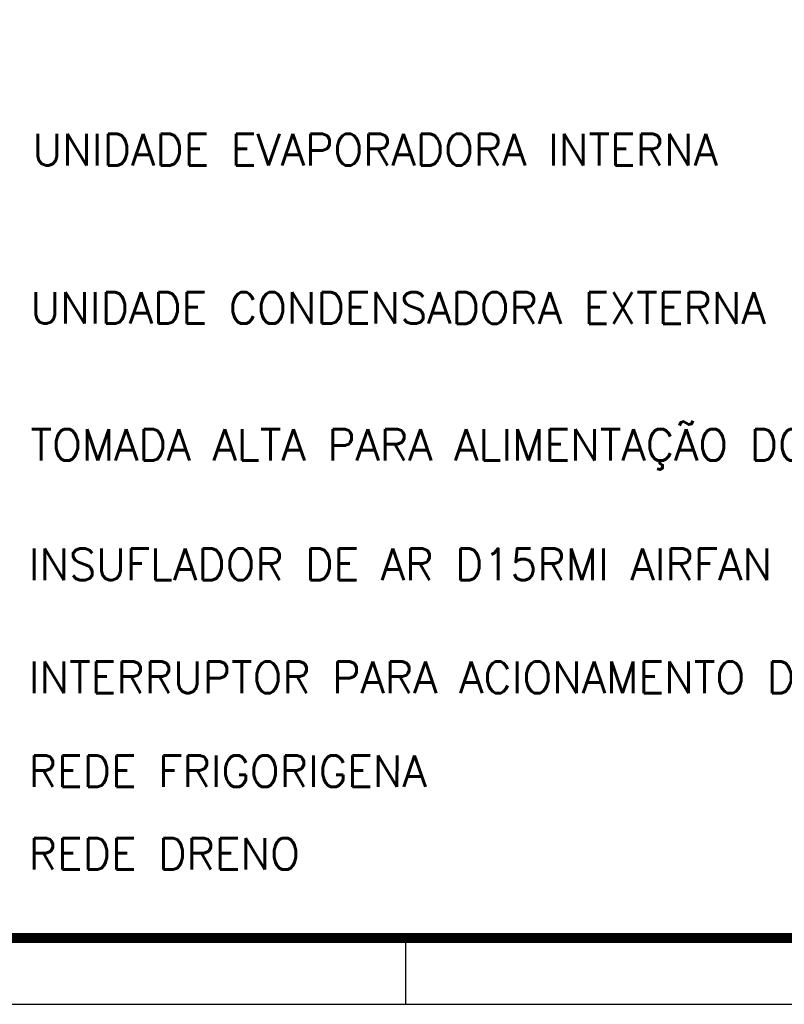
# Model space of a CAD drawing. Extents: x 40.7 to 137.4, y -250.8 to -221.5.
# Tile 200 of 256: x 72.1 to 76, y -250.8 to -245.8. Entities that reach past the tile are written whole.
import ezdxf

# ---------------------------------------------------------------- set-up
doc = ezdxf.new("R2010")
doc.units = 0
doc.header["$MEASUREMENT"] = 0
doc.layers.add('I-TEXTOS', color=2, linetype='CONTINUOUS', lineweight=25)
doc.layers.add('PRANCHA', color=8, linetype='CONTINUOUS')
doc.styles.add('ROMANS', font='romans')

msp = doc.modelspace()

# ---------------------------------------------------------------- linework, layer by layer
at = {"layer": 'PRANCHA'}
for p, q in [((74.0344, -250.8315), (74.0344, -250.494)), ((49.511, -250.8315), (91.6921, -250.8315))]:
    msp.add_line(p, q, dxfattribs=at)
at = {"layer": 'PRANCHA', "const_width": 0.0506}
msp.add_lwpolyline([(50.3546, -221.794), (50.3546, -250.494), (91.3546, -250.494), (91.3546, -221.794), (50.3546, -221.794)], dxfattribs=at)

# ---------------------------------------------------------------- texts
at = {"layer": 'I-TEXTOS', "color": 2, "style": 'ROMANS'}
for s, p in [('UNIDADE EVAPORADORA INTERNA ', (72.1366, -246.5673)), ('UNIDADE CONDENSADORA EXTERNA ', (72.126, -247.3718)), ('TOMADA ALTA PARA ALIMENTAÇÃO DOS APARELHOS', (72.126, -248.0677)), ('INSUFLADOR DE AR D15RMI AIRFAN ', (72.1168, -248.6749)), ('INTERRUPTOR PARA ACIONAMENTO DOS INSUFLADORES', (72.1168, -249.2496)), ('REDE FRIGORIGENA', (72.1168, -249.7263)), ('REDE DRENO', (72.1168, -250.1467))]:
    msp.add_text(s, height=0.16, rotation=359.9993, dxfattribs=at).set_placement(p)

doc.saveas('drawing.dxf')
